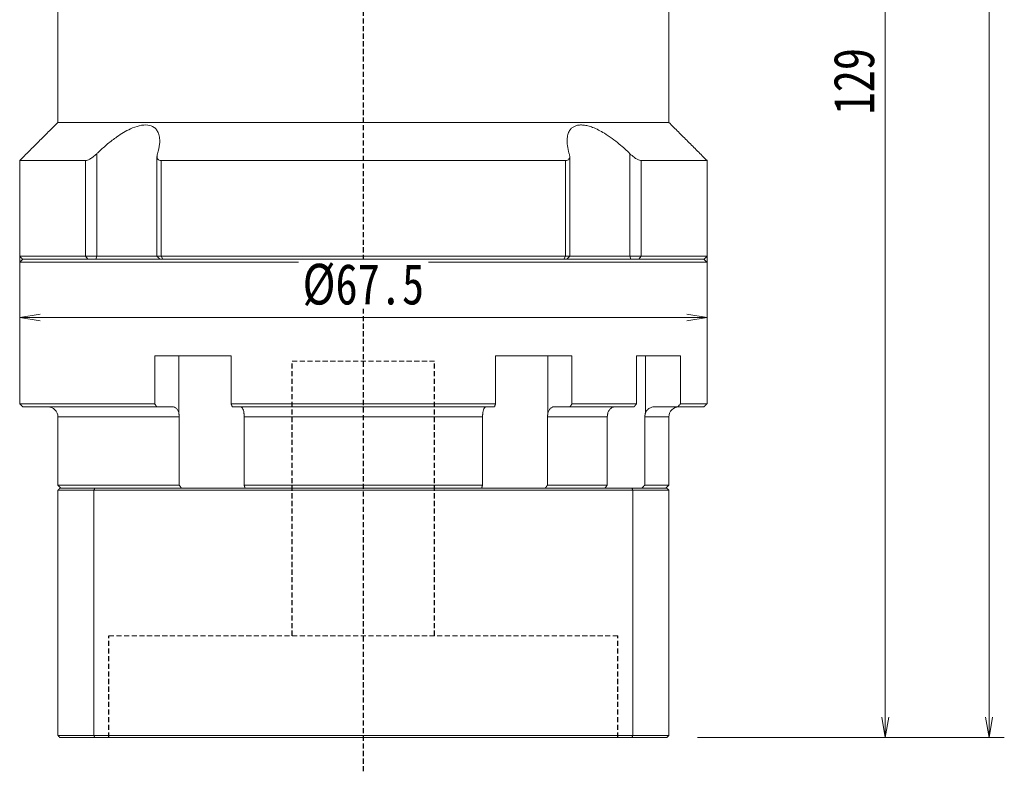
# Model space of a CAD drawing. Header units: millimetres. Extents: x -2 to 544, y 10 to 394.
# Tile 6 of 10: x 315 to 412, y 165 to 239. Entities that reach past the tile are written whole.
import ezdxf

# ---------------------------------------------------------------- set-up
doc = ezdxf.new("R2010")
doc.units = ezdxf.units.MM
doc.linetypes.add('DASHED', pattern=[0.75, 0.5, -0.25])
doc.layers.add('尺寸线层', color=3, linetype='Continuous', lineweight=18)
doc.styles.add('宋体', font='SimSun.ttf', dxfattribs={"width": 0.8})
doc.dimstyles.new('A水平标注$0', dxfattribs={"dimtxt": 3.5, "dimasz": 2, "dimexe": 1.5, "dimexo": 3, "dimgap": 1.1, "dimtad": 1, "dimtoh": 1, "dimdec": 4, "dimdsep": 46, "dimtxsty": '宋体', "dimblk": 'OPEN', "dimcen": 3, "dimclrd": 3, "dimclre": 3, "dimclrt": 6, "dimadec": 0, "dimazin": 0, "dimtm": 1e-09, "dimtfac": 1, "dimtdec": 4, "dimtix": 1, "dimtmove": 0, "dimatfit": 3, "dimldrblk": 'OPEN', "dimfxl": 0, "dimlwd": 13, "dimlwe": 13, "dimarcsym": 0})

# ---------------------------------------------------------------- blocks, each defined once
blk = doc.blocks.new('_Open')
at = {"color": 0, "linetype": 'ByBlock', "lineweight": -2}
for p, q in [((-1, 0.167), (0, 0)), ((-1, -0.167), (0, 0)), ((0, 0), (-1, 0))]:
    blk.add_line(p, q, dxfattribs=at)
blk = doc.blocks.new('*D21')
at = {"layer": 'Defpoints', "color": 0, "transparency": 16777216}
for p in [(389.416, 297.521), (378.716, 168.521), (400.168, 168.521)]:
    blk.add_point(p, dxfattribs=at)
at = {"layer": '尺寸线层', "color": 3, "lineweight": 13, "transparency": 16777216}
for p, q in [((392.416, 297.521), (401.668, 297.521)), ((400.168, 295.521), (400.168, 170.521)), ((381.716, 168.521), (401.668, 168.521))]:
    blk.add_line(p, q, dxfattribs=at)
at = {"layer": '尺寸线层', "color": 3, "lineweight": 13, "transparency": 16777216, "xscale": 2, "yscale": 2, "zscale": 2}
for p, rotation in [((400.168, 297.521), 90), ((400.168, 168.521), 270)]:
    blk.add_blockref('_Open', p, dxfattribs=dict(at, rotation=rotation))
at = {"layer": '尺寸线层', "color": 6, "transparency": 16777216, "insert": (397.113, 233.021), "char_height": 4, "attachment_point": 5, "rotation": 90, "style": '宋体', "bg_fill": 3, "box_fill_scale": 1.1, "bg_fill_color": 257, "bg_fill_transparency": 0}
blk.add_mtext('129', dxfattribs=at)
blk = doc.blocks.new('*D22')
at = {"layer": 'Defpoints', "color": 0, "transparency": 16777216}
for p in [(386.416, 335.021), (378.716, 168.521), (410.358, 168.521)]:
    blk.add_point(p, dxfattribs=at)
at = {"layer": '尺寸线层', "color": 3, "lineweight": 13, "transparency": 16777216}
for p, q in [((389.416, 335.021), (411.858, 335.021)), ((410.358, 333.021), (410.358, 170.521)), ((381.716, 168.521), (411.858, 168.521))]:
    blk.add_line(p, q, dxfattribs=at)
at = {"layer": '尺寸线层', "color": 3, "lineweight": 13, "transparency": 16777216, "xscale": 2, "yscale": 2, "zscale": 2}
for p, rotation in [((410.358, 335.021), 89.99999999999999), ((410.358, 168.521), 270)]:
    blk.add_blockref('_Open', p, dxfattribs=dict(at, rotation=rotation))
at = {"layer": '尺寸线层', "color": 6, "transparency": 16777216, "insert": (407.302, 251.771), "char_height": 4, "attachment_point": 5, "rotation": 90, "style": '宋体', "bg_fill": 3, "box_fill_scale": 1.1, "bg_fill_color": 257, "bg_fill_transparency": 0}
blk.add_mtext('166.5', dxfattribs=at)
blk = doc.blocks.new('*D37')
at = {"layer": 'Defpoints', "color": 0, "transparency": 16777216}
for p in [(315.166, 220.521), (382.666, 220.521), (315.166, 209.79)]:
    blk.add_point(p, dxfattribs=at)
at = {"layer": '尺寸线层', "color": 3, "lineweight": 13, "transparency": 16777216}
for p, q in [((315.166, 217.521), (315.166, 208.29)), ((382.666, 217.521), (382.666, 208.29)), ((380.666, 209.79), (317.166, 209.79))]:
    blk.add_line(p, q, dxfattribs=at)
at = {"layer": '尺寸线层', "color": 3, "lineweight": 13, "transparency": 16777216, "xscale": 2, "yscale": 2, "zscale": 2, "rotation": 180}
blk.add_blockref('_Open', (315.166, 209.79), dxfattribs=at)
at = {"layer": '尺寸线层', "color": 3, "lineweight": 13, "transparency": 16777216, "xscale": 2, "yscale": 2, "zscale": 2}
blk.add_blockref('_Open', (382.666, 209.79), dxfattribs=at)
at = {"layer": '尺寸线层', "color": 6, "transparency": 16777216, "insert": (348.916, 212.991), "char_height": 4, "attachment_point": 5, "style": '宋体', "bg_fill": 3, "box_fill_scale": 1.1, "bg_fill_color": 257, "bg_fill_transparency": 0}
blk.add_mtext('%%c67.5', dxfattribs=at)

msp = doc.modelspace()

# ---------------------------------------------------------------- linework, layer by layer
at = {"color": 1, "linetype": 'DASHED'}
msp.add_line((348.91601, 165.19657), (348.91601, 253.5215), dxfattribs=at)
at = {"color": 7, "linetype": 'Continuous', "lineweight": 15}
for p, q in [((322.73443, 215.8215), (322.73443, 225.89094)), ((375.09759, 225.89094), (375.09759, 215.8215)), ((321.62413, 225.2215), (315.16601, 225.2215)), ((321.62413, 225.2215), (321.62413, 215.8215)), ((368.77088, 225.2215), (329.06114, 225.2215)), ((329.06114, 215.8215), (329.06114, 225.2215)), ((368.77088, 225.2215), (368.77088, 215.8215)), ((376.20789, 215.8215), (376.20789, 225.2215)), ((321.62413, 215.8215), (315.16601, 215.8215)), ((322.73443, 215.8215), (321.62413, 215.8215)), ((321.86673, 215.5215), (321.62413, 215.8215)), ((322.64394, 215.5215), (322.73443, 215.8215)), ((328.64943, 215.8215), (322.73443, 215.8215)), ((329.06114, 215.8215), (328.64943, 215.8215)), ((368.77088, 215.8215), (329.06114, 215.8215)), ((329.23762, 215.5215), (329.06114, 215.8215)), ((368.77088, 215.8215), (368.5944, 215.5215)), ((369.18259, 215.8215), (368.77088, 215.8215)), ((375.09759, 215.8215), (369.18259, 215.8215)), ((375.09759, 215.8215), (375.18808, 215.5215)), ((376.20789, 215.8215), (375.09759, 215.8215)), ((376.20789, 215.8215), (375.96529, 215.5215)), ((315.16601, 215.2215), (348.91601, 215.2215)), ((315.46601, 215.5215), (321.86673, 215.5215)), ((348.91601, 215.5215), (315.46601, 215.5215)), ((329.23762, 215.5215), (368.5944, 215.5215)), ((328.42922, 206.0215), (328.42922, 201.3215)), ((328.42922, 206.0215), (335.93193, 206.0215)), ((330.79334, 206.0215), (330.79334, 200.40488)), ((335.93193, 201.3215), (335.93193, 206.0215)), ((361.90009, 206.0215), (361.90009, 201.3215)), ((361.90009, 206.0215), (369.4028, 206.0215)), ((367.03868, 206.0215), (367.03868, 200.40488)), ((369.4028, 201.3215), (369.4028, 206.0215)), ((375.73678, 206.0215), (375.73678, 201.3215)), ((376.61236, 206.0215), (376.61236, 200.40488)), ((328.42922, 201.3215), (315.16601, 201.3215)), ((361.90009, 201.3215), (335.93193, 201.3215)), ((375.73678, 201.3215), (369.4028, 201.3215)), ((315.46601, 201.0215), (328.62226, 201.0215)), ((328.62226, 201.0215), (330.19891, 201.0215)), ((336.03465, 201.0215), (361.79737, 201.0215)), ((367.63311, 201.0215), (369.20976, 201.0215)), ((369.20976, 201.0215), (375.50673, 201.0215)), ((318.91601, 200.0215), (330.84315, 200.0215)), ((330.84315, 200.0215), (330.84315, 193.3215)), ((337.21531, 200.0215), (360.61671, 200.0215)), ((337.21531, 193.3215), (337.21531, 200.0215)), ((360.61671, 200.0215), (360.61671, 193.3215)), ((366.98887, 193.3215), (366.98887, 200.0215)), ((366.98887, 200.0215), (372.86119, 200.0215)), ((372.86119, 200.0215), (372.86119, 193.3215)), ((376.54016, 193.3215), (376.54016, 200.0215)), ((330.84315, 193.3215), (318.91601, 193.3215)), ((318.91601, 192.8215), (322.4585, 192.8215)), ((318.91601, 192.8215), (318.91601, 168.7215)), ((322.5342, 193.0215), (319.11601, 193.0215)), ((322.4585, 192.8215), (375.37352, 192.8215)), ((322.4585, 192.8215), (322.4585, 168.7215)), ((375.29782, 193.0215), (322.5342, 193.0215)), ((360.61671, 193.3215), (337.21531, 193.3215)), ((372.86119, 193.3215), (366.98887, 193.3215)), ((375.37352, 192.8215), (375.37352, 168.7215)), ((322.4585, 168.7215), (318.91601, 168.7215)), ((319.11601, 168.5215), (322.5342, 168.5215)), ((375.37352, 168.7215), (322.4585, 168.7215)), ((322.5342, 168.5215), (375.29782, 168.5215))]:
    msp.add_line(p, q, dxfattribs=at)
at = {"color": 6, "linetype": 'DASHED', "lineweight": 15}
for p, q in [((341.91601, 205.5215), (355.91601, 205.5215)), ((323.91601, 178.5215), (373.91601, 178.5215))]:
    msp.add_line(p, q, dxfattribs=at)
at = {"color": 6, "linetype": 'DASHED'}
for p, q in [((341.91601, 178.5215), (341.91601, 205.5215)), ((355.91601, 178.5215), (355.91601, 205.5215)), ((323.91601, 168.5215), (323.91601, 178.5215)), ((373.91601, 168.5215), (373.91601, 178.5215))]:
    msp.add_line(p, q, dxfattribs=at)
at = {"color": 7, "linetype": 'Continuous', "lineweight": 15}
msp.add_arc((317.91601, 200.0215), 1, 0, 90, dxfattribs=at)
for points in [[(318.91601, 228.9715), (318.91601, 247.8215)], [(315.16601, 225.2215), (318.91601, 228.9715)], [(328.64943, 215.8215), (328.64943, 225.63169)], [(369.18259, 225.62957), (369.18259, 215.8215)], [(315.16601, 215.8215), (315.16601, 225.2215)], [(315.46601, 215.5215), (315.16601, 215.8215)], [(328.94943, 215.5215), (328.64943, 215.8215)], [(369.18259, 215.8215), (368.88259, 215.5215)], [(315.16601, 215.2215), (315.46601, 215.5215)], [(315.16601, 201.3215), (315.16601, 215.2215)], [(315.46601, 201.0215), (315.16601, 201.3215)], [(328.62226, 201.0215), (328.42922, 201.3215)], [(335.93193, 201.3215), (336.03465, 201.0215)], [(361.79737, 201.0215), (361.90009, 201.3215)], [(369.4028, 201.3215), (369.20976, 201.0215)], [(375.50673, 201.0215), (375.73678, 201.3215)], [(330.79334, 200.40488), (330.84315, 200.0215)], [(337.21531, 200.0215), (337.18986, 200.40488)], [(360.64216, 200.40488), (360.61671, 200.0215)], [(366.98887, 200.0215), (367.03868, 200.40488)], [(372.91933, 200.40488), (372.86119, 200.0215)], [(376.54016, 200.0215), (376.61236, 200.40488)], [(318.91601, 193.3215), (318.91601, 200.0215)], [(319.21601, 193.0215), (318.91601, 193.3215)], [(318.91601, 192.8215), (319.11601, 193.0215)], [(322.4585, 192.8215), (322.5342, 193.0215)], [(331.05089, 193.0215), (330.84315, 193.3215)], [(337.21531, 193.3215), (337.30117, 193.0215)], [(360.53085, 193.0215), (360.61671, 193.3215)], [(366.98887, 193.3215), (366.78113, 193.0215)], [(372.6421, 193.0215), (372.86119, 193.3215)], [(375.37352, 192.8215), (375.29782, 193.0215)], [(376.54016, 193.3215), (376.2507, 193.0215)], [(319.11601, 168.5215), (318.91601, 168.7215)], [(322.5342, 168.5215), (322.4585, 168.7215)], [(375.29782, 168.5215), (375.37352, 168.7215)]]:
    msp.add_open_spline(points, degree=1, dxfattribs=at)
for points, knots in [([(328.69601, 225.89094), (328.78233, 226.21563), (328.92319, 226.74544), (328.9234, 227.41521), (328.82388, 227.88053), (328.6308, 228.24078), (328.31824, 228.55438), (327.77391, 228.76109), (326.94546, 228.69172), (326.11183, 228.38609), (325.36636, 227.98871), (324.61147, 227.49977), (323.7943, 226.87052), (323.14889, 226.29479), (322.80794, 225.96257), (322.73443, 225.89094)], [0, 0, 0, 0, 1.11182372, 1.81420612, 2.51566033, 3.04483602, 3.57329486, 4.42953716, 5.28825035, 6.10443456, 6.713373, 7.32328678, 8.2077147, 9.09350394, 9.33698598, 9.33698598, 9.33698598, 9.33698598]), ([(375.09759, 225.89094), (374.92881, 226.05351), (374.58992, 226.37996), (374.0034, 226.88947), (373.33638, 227.41346), (372.64982, 227.8772), (372.00517, 228.23975), (371.46246, 228.48274), (370.9647, 228.64234), (370.52981, 228.72188), (370.12914, 228.72687), (369.78874, 228.65744), (369.50809, 228.52281), (369.25513, 228.30888), (369.05227, 227.99058), (368.91362, 227.50454), (368.90246, 226.87357), (369.01071, 226.29815), (369.11397, 225.96257), (369.13601, 225.89094)], [0, 0, 0, 0, 0.55390255, 1.11219241, 1.80637677, 2.51506714, 3.03717136, 3.57200964, 3.99551925, 4.43064956, 4.85454164, 5.29218289, 5.69654568, 6.11000127, 6.71052621, 7.32805336, 8.20046253, 9.09705721, 9.34037366, 9.34037366, 9.34037366, 9.34037366]), ([(322.73443, 225.89094), (322.61052, 225.77696), (322.39738, 225.58092), (322.07445, 225.37013), (321.81342, 225.24538), (321.68678, 225.2294), (321.62413, 225.2215)], [0, 0, 0, 0, 0.46169038, 0.7941049, 1.05906551, 1.31852152, 1.31852152, 1.31852152, 1.31852152]), ([(329.06114, 225.2215), (328.99267, 225.2285), (328.85603, 225.24248), (328.71198, 225.35634), (328.62346, 225.56523), (328.66907, 225.77001), (328.69601, 225.89094)], [0, 0, 0, 0, 0.171395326, 0.342031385, 0.579724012, 0.922519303, 0.922519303, 0.922519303, 0.922519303]), ([(369.13601, 225.89094), (369.16199, 225.77696), (369.20668, 225.58092), (369.1299, 225.37013), (368.9892, 225.24538), (368.84314, 225.2294), (368.77088, 225.2215)], [0, 0, 0, 0, 0.32309471, 0.555721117, 0.741142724, 0.922712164, 0.922712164, 0.922712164, 0.922712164]), ([(376.20789, 225.2215), (376.14914, 225.2285), (376.03191, 225.24248), (375.78227, 225.35634), (375.45302, 225.56523), (375.22955, 225.77001), (375.09759, 225.89094)], [0, 0, 0, 0, 0.24497537, 0.48886552, 0.82859963, 1.31855699, 1.31855699, 1.31855699, 1.31855699]), ([(330.19891, 201.0215), (330.22354, 201.02014), (330.32029, 201.01483), (330.48596, 200.93733), (330.66476, 200.73881), (330.75627, 200.53771), (330.78915, 200.4199), (330.79334, 200.40488)], [0, 0, 0, 0, 0.089884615, 0.353044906, 0.616157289, 0.879026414, 0.917446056, 0.917446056, 0.917446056, 0.917446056]), ([(337.18986, 200.40488), (337.17163, 200.5044), (337.13515, 200.70361), (337.0415, 200.9128), (336.94985, 201.0104), (336.89252, 201.01874), (336.87357, 201.0215)], [0, 0, 0, 0, 0.209448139, 0.41923009, 0.629206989, 0.732971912, 0.732971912, 0.732971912, 0.732971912]), ([(360.95845, 201.0215), (360.94535, 201.02014), (360.89387, 201.01483), (360.80572, 200.93733), (360.71058, 200.73881), (360.66189, 200.53771), (360.64439, 200.4199), (360.64216, 200.40488)], [0, 0, 0, 0, 0.071830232, 0.282131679, 0.492394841, 0.702463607, 0.733166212, 0.733166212, 0.733166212, 0.733166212]), ([(367.03868, 200.40488), (367.05391, 200.45494), (367.08481, 200.55651), (367.15084, 200.69036), (367.23, 200.80721), (367.32021, 200.90086), (367.42008, 200.96983), (367.5251, 201.01341), (367.59745, 201.01883), (367.63311, 201.0215)], [0, 0, 0, 0, 0.129312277, 0.26236267, 0.391927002, 0.525242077, 0.654927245, 0.788365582, 0.918031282, 0.918031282, 0.918031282, 0.918031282]), ([(373.62775, 201.0215), (373.59838, 201.02019), (373.52648, 201.017), (373.41258, 200.98603), (373.29179, 200.92584), (373.17949, 200.83879), (373.08088, 200.72951), (372.99719, 200.59892), (372.94671, 200.48727), (372.92432, 200.41991), (372.91933, 200.40488)], [0, 0, 0, 0, 0.09807966, 0.24010858, 0.38625761, 0.52825849, 0.67438467, 0.81625319, 0.9622461, 1.00416857, 1.00416857, 1.00416857, 1.00416857]), ([(376.61236, 200.40488), (376.66244, 200.5044), (376.76268, 200.70361), (377.01997, 200.9128), (377.27177, 201.0104), (377.42927, 201.01874), (377.48137, 201.0215)], [0, 0, 0, 0, 0.32309769, 0.64671032, 0.97062368, 1.13069293, 1.13069293, 1.13069293, 1.13069293])]:
    msp.add_open_spline(points, degree=3, knots=knots, dxfattribs=at)

# ---------------------------------------------------------------- dimensions: what is measured, and where the dimension line sits
at = {"layer": '尺寸线层'}
dim = msp.add_linear_dim(base=(400.16788, 168.5215), p1=(389.41601, 297.5215), p2=(378.71601, 168.5215), angle=270, dimstyle='A水平标注$0', override={"dimtxt": 4}, dxfattribs=at)
dim.commit()
dim.dimension.update_dxf_attribs({"geometry": '*D21', "text_midpoint": (397.11258, 233.0215)})

# ---------------------------------------------------------------- next in the draw order: dimensions: what is measured, and where the dimension line sits
dim = msp.add_linear_dim(base=(410.35776, 168.5215), p1=(386.41601, 335.0215), p2=(378.71601, 168.5215), angle=270, dimstyle='A水平标注$0', override={"dimtxt": 4}, dxfattribs=at)
dim.commit()
dim.dimension.update_dxf_attribs({"geometry": '*D22', "text_midpoint": (407.30245, 251.7715)})

# ---------------------------------------------------------------- next in the draw order: linework, layer by layer
at = {"color": 7, "linetype": 'Continuous', "lineweight": 15}
for p, q in [((378.91601, 228.9715), (318.91601, 228.9715)), ((382.66601, 225.2215), (376.20789, 225.2215)), ((382.66601, 215.8215), (376.20789, 215.8215)), ((382.36601, 215.5215), (348.91601, 215.5215)), ((348.91601, 215.2215), (382.66601, 215.2215)), ((375.96529, 215.5215), (382.36601, 215.5215)), ((375.73678, 206.0215), (380.06848, 206.0215)), ((380.06848, 201.3215), (380.06848, 206.0215)), ((382.66601, 201.3215), (380.06848, 201.3215)), ((377.48137, 201.0215), (379.78627, 201.0215)), ((379.78627, 201.0215), (382.36601, 201.0215)), ((376.54016, 200.0215), (378.91601, 200.0215)), ((378.71601, 193.0215), (375.29782, 193.0215)), ((375.37352, 192.8215), (378.91601, 192.8215)), ((378.91601, 193.3215), (376.54016, 193.3215)), ((378.91601, 192.8215), (378.91601, 168.7215)), ((375.29782, 168.5215), (378.71601, 168.5215)), ((378.91601, 168.7215), (375.37352, 168.7215))]:
    msp.add_line(p, q, dxfattribs=at)
msp.add_arc((379.91601, 200.0215), 1, 90, 180, dxfattribs=at)
for points in [[(378.91601, 247.8215), (378.91601, 228.9715)], [(378.91601, 228.9715), (382.66601, 225.2215)], [(382.66601, 225.2215), (382.66601, 215.8215)], [(382.66601, 215.8215), (382.36601, 215.5215)], [(382.36601, 215.5215), (382.66601, 215.2215)], [(382.66601, 215.2215), (382.66601, 201.3215)], [(380.06848, 201.3215), (379.78627, 201.0215)], [(382.66601, 201.3215), (382.36601, 201.0215)], [(378.91601, 200.0215), (378.91601, 193.3215)], [(378.91601, 193.3215), (378.61601, 193.0215)], [(378.71601, 193.0215), (378.91601, 192.8215)], [(378.91601, 168.7215), (378.71601, 168.5215)]]:
    msp.add_open_spline(points, degree=1, dxfattribs=at)

# ---------------------------------------------------------------- next in the draw order: dimensions: what is measured, and where the dimension line sits
at = {"layer": '尺寸线层'}
dim = msp.add_linear_dim(base=(315.16601, 209.7897), p1=(382.66601, 220.5215), p2=(315.16601, 220.5215), text='%%c<>', dimstyle='A水平标注$0', override={"dimtxt": 4, "dimblk": 'Open', "dimtfill": 1, "dimtfillclr": 256}, dxfattribs=at)
dim.commit()
dim.dimension.update_dxf_attribs({"geometry": '*D37', "text_midpoint": (348.91601, 212.99105)})

doc.saveas('drawing.dxf')
